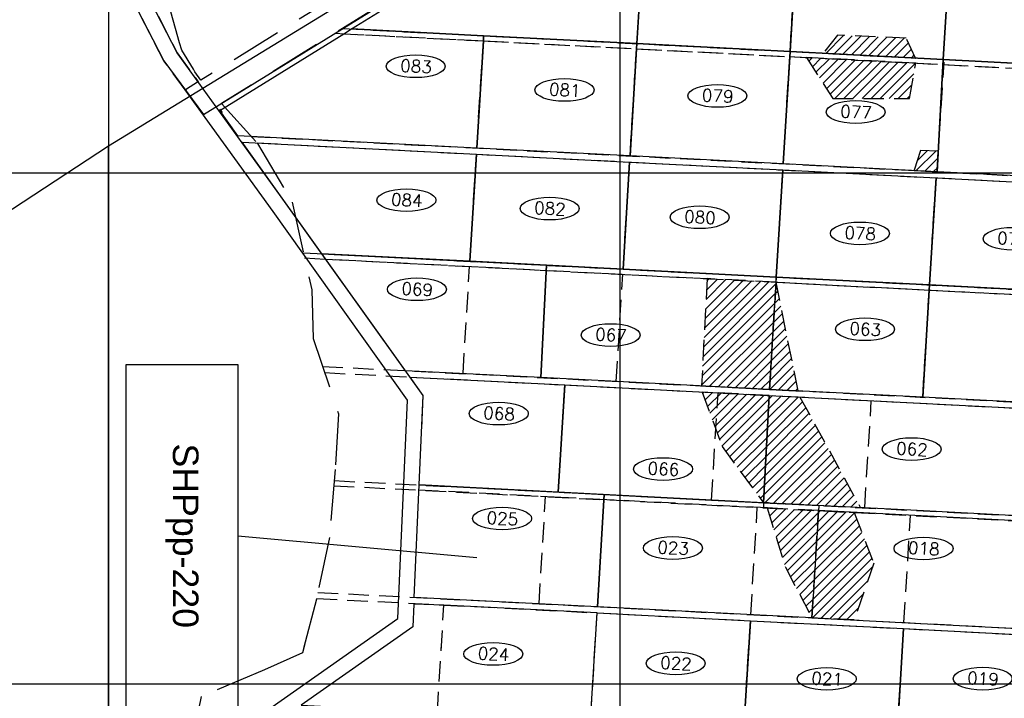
# Model space of a CAD drawing. Extents: x 312047 to 329088, y 8928324 to 8953812.
# Tile 73 of 125: x 320826 to 322751, y 8943972 to 8945300. Entities that reach past the tile are written whole.
import ezdxf
from ezdxf.enums import TextEntityAlignment as Align

# ---------------------------------------------------------------- set-up
doc = ezdxf.new("R2010")
doc.units = 0
doc.header["$LTSCALE"] = 200
doc.header["$MEASUREMENT"] = 0
doc.linetypes.add('DASHED2', pattern=[0.3, 0.2, -0.1])
doc.linetypes.add('HIDDEN', pattern=[0.75, 0.5, -0.25])
for name, color, linetype in [('CORR', 1, 'DASHED2'), ('DPP', 10, 'CONTINUOUS'), ('FASE1', 5, 'HIDDEN'), ('HATCH', 1, 'CONTINUOUS'), ('LOTE', 1, 'DASHED2'), ('NOVA MALHA', 1, 'CONTINUOUS'), ('PA-LIN_DIVI', 4, 'DASHED2'), ('PA-LOTE', 100, 'CONTINUOUS'), ('PA-NUM-LOTE-5', 3, 'CONTINUOUS'), ('PA-PAS', 1, 'CONTINUOUS'), ('PA-PRAN', 4, 'ZIGZAG'), ('PA-SEQ', 40, 'CONTINUOUS'), ('PA_EXTRA', 1, 'CONTINUOUS'), ('setor 220', 211, 'CONTINUOUS')]:
    doc.layers.add(name, color=color, linetype=linetype)
doc.styles.add('140CL', font='simplex.shx')
doc.styles.add('STYLE1', font='arial.ttf')
doc.linetypes.add('ZIGZAG', pattern='A,0.0001,-0.2,[131,ltypeshp.shx,S=0.2,R=0,X=-0.2,Y=0],-0.4,[131,ltypeshp.shx,S=0.2,R=180,X=0.2,Y=0],-0.2', length=0.8001)

# ---------------------------------------------------------------- blocks, each defined once
blk = doc.blocks.new('b-121')
at = {"layer": 'PA-SEQ'}
h = blk.add_hatch(dxfattribs=at)
h.set_pattern_fill('ANSI31', color=256, scale=100, style=0)
h.paths.add_polyline_path([(322397.6, 8945233.8), (322578, 8945224.5), (322559.7, 8945263.4), (322425.6, 8945269.1)])
h = blk.add_hatch(dxfattribs=at)
h.set_pattern_fill('ANSI31', color=256, scale=100, style=0)
h.paths.add_polyline_path([(322364.8, 8945225.5), (322416.1, 8945145.5), (322566.1, 8945145.5), (322578.2, 8945214.5)])
h.paths.add_polyline_path([(322622.3, 8945042), (322587.4, 8945043.5), (322575.2, 8945004.4), (322620.1, 8945002.1)])
at = {"layer": 'PA-LIN_DIVI'}
for points in [[(322364.8, 8945225.5), (322416.1, 8945145.5), (322566.1, 8945145.5), (322578.2, 8945214.5)], [(322622.3, 8945042), (322587.4, 8945043.5), (322575.2, 8945004.4), (322620.1, 8945002.1)]]:
    blk.add_lwpolyline(points, close=True, dxfattribs=at)

msp = doc.modelspace()

# ---------------------------------------------------------------- hatches: boundary and pattern name
at = {"layer": 'PA-SEQ'}
h = msp.add_hatch(dxfattribs=at)
h.set_pattern_fill('ANSI31', color=256, scale=100, angle=-1e-14, style=0)
h.paths.add_polyline_path([(322170.3, 8944792.9), (322159.5, 8944583.2), (322292.3, 8944576.3), (322305.1, 8944786)])
h = msp.add_hatch(dxfattribs=at)
h.set_pattern_fill('ANSI31', color=256, scale=100, angle=-1e-14, style=0)
h.paths.add_polyline_path([(322305.1, 8944786), (322292.3, 8944576.3), (322348.3, 8944573.5)])
h = msp.add_hatch(dxfattribs=at)
h.set_pattern_fill('ANSI31', color=256, scale=100, angle=-1e-14, style=0)
h.paths.add_polyline_path([(322160.7, 8944571.1), (322199.6, 8944464.4), (322280.9, 8944354.6), (322291.7, 8944564.4)])
h = msp.add_hatch(dxfattribs=at)
h.set_pattern_fill('ANSI31', color=256, scale=100, angle=-1e-14, style=0)
h.paths.add_polyline_path([(322291.7, 8944564.4), (322351.8, 8944561.3), (322470.4, 8944344.9), (322280.9, 8944354.6)])
h = msp.add_hatch(dxfattribs=at)
h.set_pattern_fill('ANSI31', color=256, scale=100, angle=-1e-14, style=0)
h.paths.add_polyline_path([(322288.1, 8944344.3), (322323.5, 8944228.4), (322375.4, 8944129.5), (322388.1, 8944339.1)])
h = msp.add_hatch(dxfattribs=at)
h.set_pattern_fill('ANSI31', color=256, scale=100, angle=-1e-14, style=0)
h.paths.add_polyline_path([(322388.1, 8944339.1), (322458.1, 8944335.5), (322496.1, 8944236.2), (322457.9, 8944125.2), (322375.4, 8944129.5)])

# ---------------------------------------------------------------- linework, layer by layer
at = {"layer": 'CORR'}
for p, q in [((321442.6, 8945272.9), (322931.1, 8945196.3)), ((321457.5, 8945282.2), (322931.7, 8945206.3)), ((321180.5, 8945181.2), (321168.4, 8945197.6)), ((321278.9, 8945071), (322918.4, 8944986.7)), ((321290.3, 8945058.4), (322917.6, 8944974.7)), ((321381.1, 8944843.5), (322904.9, 8944765.1)), ((321383.4, 8944833.4), (322904.3, 8944755.1)), ((321418.4, 8944621.3), (322891.6, 8944545.5)), ((321422.5, 8944609.1), (322791, 8944538.7)), ((321440.6, 8944387.8), (322877.5, 8944313.9)), ((321441.4, 8944397.8), (322778.2, 8944329.1)), ((321409.3, 8944179.2), (322864.8, 8944104.3)), ((321406.8, 8944167.3), (321655.7, 8944154.5)), ((321655.7, 8944154.5), (322864.1, 8944092.3))]:
    msp.add_line(p, q, dxfattribs=at)
at = {"layer": 'DPP'}
msp.add_line((321222.5, 8945117.7), (321217.3, 8945124.6), dxfattribs=at)
at = {"layer": 'FASE1'}
for p, q in [((322733.3, 8946142.3), (321180.5, 8945181.2)), ((322682.2, 8946040), (321220.8, 8945135.6)), ((321131.1, 8945282), (321112.7, 8945348)), ((321139, 8945254.5), (321131.1, 8945282)), ((321143.1, 8945240), (321139, 8945254.5)), ((321166, 8945203), (321143.1, 8945240)), ((321168.4, 8945197.6), (321166, 8945203)), ((321180.5, 8945181.2), (321168.4, 8945197.6)), ((321220.8, 8945135.6), (321291.3, 8945057.3)), ((321291.3, 8945057.3), (321358.7, 8944942.8)), ((321358.7, 8944942.8), (321397.3, 8944771.3)), ((321397.3, 8944771.3), (321400.1, 8944675.9)), ((321400.1, 8944675.9), (321449.4, 8944528.3)), ((321449.4, 8944528.3), (321443.2, 8944419.5)), ((321443.2, 8944419.5), (321432, 8944286.6)), ((321432, 8944286.6), (321406.6, 8944166.1)), ((321406.6, 8944166.1), (321378.9, 8944061.1)), ((321383.6, 8944078.8), (321378.9, 8944061.1)), ((321378.9, 8944061.1), (321304.8, 8944027.4)), ((321378.9, 8944061.1), (321304.8, 8944027.4)), ((321304.8, 8944027.4), (321181, 8943975.2)), ((321304.8, 8944027.4), (321181, 8943975.2)), ((321181, 8943975.2), (321152.4, 8943838)), ((321181, 8943975.2), (321152.4, 8943838))]:
    msp.add_line(p, q, dxfattribs=at)
at = {"layer": 'HATCH'}
msp.add_line((321175.7, 8945178.3), (321150.1, 8945162.5), dxfattribs=at)
at = {"layer": 'LOTE'}
for p, q in [((322033, 8945252.6), (322045.8, 8945462.1)), ((322332.6, 8945237.1), (322345.4, 8945446.8)), ((322632.3, 8945221.7), (322645, 8945431.4)), ((321720, 8945048.4), (321732.8, 8945258)), ((322019.6, 8945033), (322032.4, 8945242.6)), ((322319.2, 8945017.5), (322332, 8945227.2)), ((322620.4, 8945006.5), (322634.1, 8945216.1)), ((321706.5, 8944826.8), (321719.3, 8945036.4)), ((322006.1, 8944811.4), (322018.9, 8945021)), ((322305.7, 8944795.9), (322318.5, 8945005.6)), ((322605.3, 8944780.5), (322618.1, 8944990.2)), ((321693.1, 8944607.2), (321705.9, 8944816.8)), ((321992.7, 8944591.8), (322005.5, 8944801.4)), ((322292.3, 8944576.3), (322305.1, 8944786)), ((322592, 8944560.9), (322604.7, 8944770.6)), ((321879.4, 8944375.3), (321892.1, 8944584.9)), ((322179, 8944359.9), (322191.7, 8944569.5)), ((322478.6, 8944344.5), (322491.4, 8944554.1)), ((321841.7, 8944156.9), (321854.5, 8944366.6)), ((322255.7, 8944135.6), (322268.5, 8944345.3)), ((322555.3, 8944120.2), (322568.1, 8944329.9)), ((321642.9, 8943944.9), (321655.7, 8944154.5)), ((321942.5, 8943929.5), (321955.3, 8944139.1)), ((322242.1, 8943914), (322254.9, 8944123.7)), ((322541.8, 8943898.6), (322554.6, 8944108.3)), ((321642.9, 8943944.9), (321651.1, 8944078.8)), ((321942.5, 8943929.5), (321951.6, 8944078.8)), ((322242.1, 8943914), (322252.2, 8944078.8)), ((322541.8, 8943898.6), (322552.8, 8944078.8))]:
    msp.add_line(p, q, dxfattribs=at)
at = {"layer": 'NOVA MALHA'}
for p, q in [((321000, 8952100.3), (321000, 8929300.3)), ((322000, 8952100.3), (322000, 8929300.3)), ((318032.6, 8945000), (329087.6, 8945000)), ((318032.6, 8944000), (329087.6, 8944000))]:
    msp.add_line(p, q, dxfattribs=at)
at = {"layer": 'NOVA MALHA', "color": 7}
msp.add_ellipse((321769.5, 8944323.8), major_axis=(57.7, 0), ratio=0.384685, dxfattribs=at)
at = {"layer": 'PA-LIN_DIVI'}
for p, q in [((321732.8, 8945258), (322032.4, 8945242.6)), ((322332, 8945227.2), (322633.8, 8945211.6)), ((322633.8, 8945211.6), (322931.1, 8945196.4))]:
    msp.add_line(p, q, dxfattribs=at)
for points in [[(321149.5, 8945162.1), (321108.3, 8945219), (320484.1, 8946426.9), (319717.4, 8946208)], [(320849.5, 8945785.2), (321133.9, 8945234.8), (321175, 8945177.9)], [(321460.1, 8945272), (321732.8, 8945258)], [(322032.4, 8945242.6), (322332, 8945227.2)], [(321424.7, 8944831.2), (322170.3, 8944792.9)], [(322305.1, 8944786), (322604.7, 8944770.6)], [(322604.7, 8944770.6), (322904.3, 8944755.1)], [(322288.1, 8944344.3), (321974, 8944360.4), (321884.2, 8944365), (321606.9, 8944379.3)]]:
    msp.add_lwpolyline(points, dxfattribs=at)
for points in [[(322397.6, 8945233.8), (322578, 8945224.5), (322559.7, 8945263.4), (322425.6, 8945269.1)], [(322170.3, 8944792.9), (322159.5, 8944583.2), (322292.3, 8944576.3), (322305.1, 8944786)], [(322305.1, 8944786), (322292.3, 8944576.3), (322348.3, 8944573.5)], [(322160.7, 8944571.1), (322199.6, 8944464.4), (322280.9, 8944354.6), (322291.7, 8944564.4)], [(322291.7, 8944564.4), (322351.8, 8944561.3), (322470.4, 8944344.9), (322280.9, 8944354.6), (322291.7, 8944564.4)], [(322288.1, 8944344.3), (322323.5, 8944228.4), (322375.4, 8944129.5), (322388.1, 8944339.1)], [(322388.1, 8944339.1), (322458.1, 8944335.5), (322496.1, 8944236.2), (322457.9, 8944125.2), (322375.4, 8944129.5)]]:
    msp.add_lwpolyline(points, close=True, dxfattribs=at)
at = {"layer": 'PA-LOTE'}
for p, q in [((321185.9, 8945114.1), (322808.9, 8946118.5)), ((321733.4, 8945268), (321727.5, 8945171.3)), ((321879.4, 8944375.3), (321885.5, 8944476.5))]:
    msp.add_line(p, q, dxfattribs=at)
for points in [[(322045.8, 8945462.1), (322033, 8945252.6), (321733.4, 8945268), (321475.1, 8945281.3), (321788.8, 8945475.4), (322045.8, 8945462.1)], [(322345.4, 8945446.8), (322332.6, 8945237.1), (322033, 8945252.6), (322045.8, 8945462.1), (322345.4, 8945446.8)], [(322645, 8945431.4), (322632.2, 8945221.7), (322332.6, 8945237.1), (322345.4, 8945446.8), (322645, 8945431.4)], [(322944.4, 8945416), (322931.7, 8945206.3), (322632.2, 8945221.7), (322645, 8945431.4), (322944.4, 8945416)], [(321733.4, 8945268), (321732.8, 8945258), (321720, 8945048.4), (321252.6, 8945072.4), (321217.3, 8945121.7), (321460.1, 8945272), (321475.1, 8945281.3), (321733.4, 8945268)], [(321720, 8945048.4), (321732.8, 8945258), (321733.4, 8945268), (322033, 8945252.6), (322032.4, 8945242.6), (322019.6, 8945033), (321720, 8945048.4)], [(322019.6, 8945033), (322032.4, 8945242.6), (322033, 8945252.6), (322332.6, 8945237.1), (322332.6, 8945237.1), (322319.2, 8945017.5), (322019.6, 8945033)], [(322319.2, 8945017.5), (322332.6, 8945237.1), (322332.6, 8945237.1), (322632.2, 8945221.7), (322632.2, 8945221.7), (322620.1, 8945002.1), (322319.2, 8945017.5)], [(322620.1, 8945002.1), (322632.2, 8945221.7), (322632.2, 8945221.7), (322931.7, 8945206.3), (322931.1, 8945196.4), (322918.4, 8944986.7), (322620.1, 8945002.1)], [(321175, 8945177.9), (321175, 8945177.9)], [(321122.5, 8943249.8), (321246.1, 8943561), (321296, 8943938.5), (321565.3, 8944128), (321584.8, 8944555.5), (321321.7, 8944924), (321149.5, 8945162.1)], [(321346, 8944941.5), (321261.5, 8945059.9), (321719.3, 8945036.4)], [(321719.3, 8945036.4), (321706.5, 8944826.8), (321417.3, 8944841.6)], [(322018.9, 8945021), (322006.1, 8944811.4), (321706.5, 8944826.8), (321719.3, 8945036.4), (322018.9, 8945021)], [(322318.5, 8945005.6), (322305.7, 8944795.9), (322006.1, 8944811.4), (322018.9, 8945021), (322318.5, 8945005.6)], [(322618.1, 8944990.2), (322605.3, 8944780.5), (322305.7, 8944795.9), (322318.5, 8945005.6), (322618.1, 8944990.2)], [(322917.6, 8944974.8), (322904.9, 8944765.1), (322605.3, 8944780.5), (322618.1, 8944990.2), (322917.6, 8944974.8)], [(322292.3, 8944576.3), (322305.1, 8944786), (322305.7, 8944795.9), (322605.3, 8944780.5), (322604.7, 8944770.6), (322591.9, 8944560.9), (322292.3, 8944576.3)], [(322591.9, 8944560.9), (322604.7, 8944770.6), (322605.3, 8944780.5), (322904.9, 8944765.1), (322904.3, 8944755.1), (322891.6, 8944545.5), (322591.9, 8944560.9)], [(321589.5, 8944600.5), (321892.1, 8944584.9)], [(321892.1, 8944584.9), (321879.4, 8944375.3), (321855.1, 8944376.5), (321607.3, 8944389.3)], [(322291.7, 8944564.4), (322280.9, 8944354.6), (321879.4, 8944375.3), (321892.1, 8944584.9), (322291.7, 8944564.4)], [(322791, 8944538.7), (322779.1, 8944343.5), (322778.2, 8944329.1), (322568.7, 8944339.8), (322280.9, 8944354.6), (322291.7, 8944564.4), (322791, 8944538.7)], [(321955.9, 8944151.1), (321969.2, 8944370.7), (321969.2, 8944370.7), (321969.2, 8944370.7), (322179, 8944359.9), (322388.6, 8944349.1), (322388.6, 8944349.1), (322375.4, 8944129.5), (321955.9, 8944151.1)], [(322254.9, 8944123.7), (322242.1, 8943914), (321942.5, 8943929.5), (321955.3, 8944139.1), (322254.9, 8944123.7)], [(322554.5, 8944108.3), (322541.8, 8943898.6), (322242.1, 8943914), (322254.9, 8944123.7), (322554.5, 8944108.3)]]:
    msp.add_lwpolyline(points, dxfattribs=at)
for points in [[(321719.3, 8945036.4), (321706.5, 8944826.8), (321417.3, 8944841.6), (321261.5, 8945059.9)], [(321856.2, 8944819.1), (321844.9, 8944599.4), (321580.6, 8944612.9), (321417.3, 8944841.6)], [(322305.7, 8944795.9), (322292.3, 8944576.3), (321844.9, 8944599.4), (321856.2, 8944819.1)], [(321892.1, 8944584.9), (321879.4, 8944375.3), (321607.3, 8944389.3), (321615.2, 8944564.5), (321589.5, 8944600.5)], [(321969.2, 8944370.7), (321955.9, 8944151.1), (321597.3, 8944169.5), (321607.3, 8944389.3)], [(322877.5, 8944313.9), (322388.1, 8944339.1), (322375.4, 8944129.5), (322864.8, 8944104.3)], [(321955.3, 8944139.1), (321655.7, 8944154.5), (321596.7, 8944156.1), (321594.7, 8944112), (321376.7, 8943958.6), (321642.9, 8943944.9), (321942.5, 8943929.5)], [(322554.5, 8944108.3), (322864, 8944092.3), (322851.3, 8943882.7), (322541.8, 8943898.6)]]:
    msp.add_lwpolyline(points, close=True, dxfattribs=at)
at = {"layer": 'PA-NUM-LOTE-5'}
for centre in [(321600.6, 8945208.3), (321891.5, 8945162), (322190.5, 8945150.4), (322461, 8945118.9), (321582.5, 8944946.5), (321862.4, 8944930), (322155.9, 8944913), (322469.1, 8944881.5), (322767.9, 8944871), (321602.9, 8944772.1), (322479, 8944693.9), (321981.8, 8944682.6), (321763, 8944528.9), (322570.2, 8944459.5), (322084.3, 8944420.5), (322103.4, 8944266), (322593.5, 8944265.1), (321752.1, 8944058.7), (322109, 8944040.4), (322404.4, 8944010), (322709.3, 8944010.4)]:
    msp.add_ellipse(centre, major_axis=(57.7, 0), ratio=0.384685, dxfattribs=at)
at = {"layer": 'PA-PAS'}
msp.add_line((322280.9, 8944354.6), (322280.4, 8944344.6), dxfattribs=at)
msp.add_lwpolyline([(321054.6, 8945322.9), (321108.3, 8945218.9), (321185.9, 8945114.1)], dxfattribs=at)
at = {"layer": 'PA-PRAN', "ltscale": 0.5}
for points in [[(319826.5, 8949460.7), (319749.8, 8949359.1), (319802.8, 8946892.2), (319866.2, 8944536.7), (320100.2, 8944462.6), (321000, 8945052.7), (322787.9, 8946146.7), (322887.9, 8945973.6), (323138.8, 8945989.1), (323634.6, 8946019.8), (323643.5, 8949483.1), (323006.7, 8949484.7)], [(321000, 8943580.1), (321000, 8945052.7)]]:
    msp.add_lwpolyline(points, dxfattribs=at)
at = {"layer": 'PA_EXTRA'}
msp.add_lwpolyline([(321612.3, 8944500), (321615.2, 8944564.5), (321346, 8944941.5), (321133.9, 8945234.7), (320495.8, 8946469.6), (319733.5, 8946252)], dxfattribs=at)
at = {"layer": 'setor 220'}
for p, q in [((321034.7, 8944625.1), (321252.6, 8944625.1)), ((321034.7, 8943955), (321034.7, 8944625.1)), ((321034.7, 8944625.1), (321252.6, 8944625.1)), ((321252.6, 8944625.1), (321252.6, 8943955)), ((321252.6, 8944625.1), (321252.6, 8943955)), ((321252.6, 8944290), (321719.9, 8944247.4))]:
    msp.add_line(p, q, dxfattribs=at)

# ---------------------------------------------------------------- block references
at = {"layer": 'PA-PRAN'}
msp.add_blockref('b-121', (0, 0), dxfattribs=at)

# ---------------------------------------------------------------- texts
at = {"layer": 'NOVA MALHA', "color": 7, "style": '140CL'}
for s, p in [('083', (321600.6, 8945196.4)), ('081', (321891.5, 8945150.1)), ('079', (322190.5, 8945138.5)), ('077', (322461, 8945107)), ('084', (321582.5, 8944934.6)), ('082', (321862.4, 8944918.1)), ('080', (322155.9, 8944901.1)), ('078', (322469.1, 8944869.6)), ('076', (322767.9, 8944859.1)), ('069', (321602.9, 8944760.2)), ('067', (321981.8, 8944670.7)), ('063', (322479, 8944682)), ('068', (321763, 8944517)), ('062', (322570.2, 8944447.5)), ('066', (322084.3, 8944408.6)), ('025', (321769.5, 8944311.8)), ('023', (322103.4, 8944254.1)), ('018', (322593.5, 8944253.2)), ('024', (321752.1, 8944046.8)), ('022', (322109, 8944028.5)), ('021', (322404.4, 8943998.1)), ('019', (322709.3, 8943998.5))]:
    msp.add_text(s, height=24, rotation=356.8189, dxfattribs=at).set_placement(p, align=Align.CENTER)
at = {"layer": 'setor 220', "style": 'STYLE1'}
msp.add_text('SHPpp-220', height=50, rotation=270, dxfattribs=at).set_placement((321143.6, 8944290), align=Align.MIDDLE)

doc.saveas('drawing.dxf')
